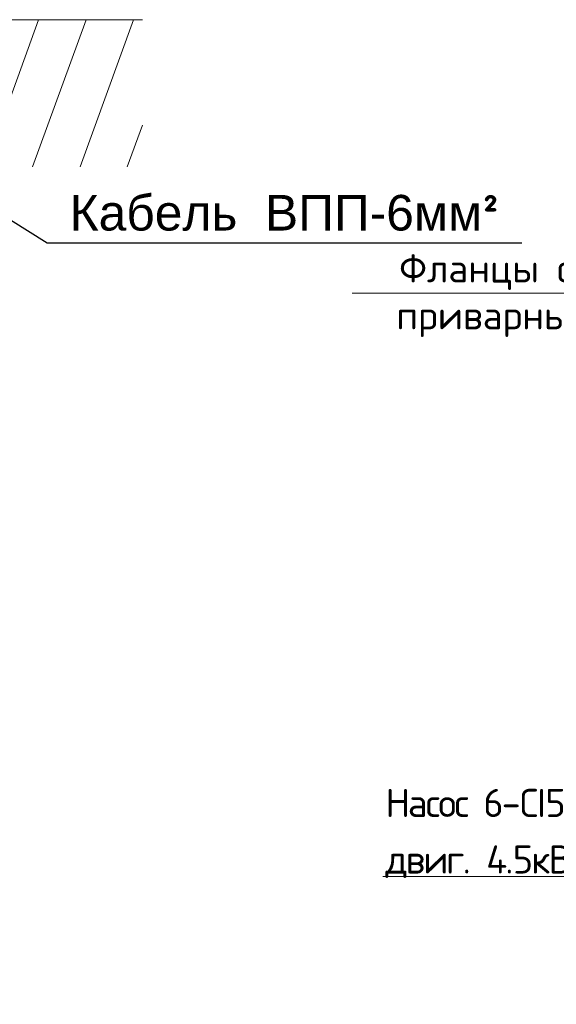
# Model space of a CAD drawing. Header units: millimetres. Extents: x -1722610 to 3896328, y -6858570 to -1329430.
# Tile 19 of 50: x 3094064 to 3098585, y -3470947 to -3462650. Entities that reach past the tile are written whole.
import ezdxf

# ---------------------------------------------------------------- set-up
doc = ezdxf.new("R2010")
doc.units = ezdxf.units.MM
doc.layers.get('0').update_dxf_attribs({"lineweight": 5})
doc.layers.add('PDF_Geometry', color=7, linetype='Continuous')
doc.styles.get("Standard").update_dxf_attribs({"font": 'arial.ttf'})

msp = doc.modelspace()

# ---------------------------------------------------------------- linework, layer by layer
for points in [[(3100393.7333, -3464954.4546), (3096865.7696, -3464954.4537)], [(3104117.2125, -3469870.1159), (3097122.2527, -3469870.1159)]]:
    msp.add_lwpolyline(points)
at = {"layer": 'PDF_Geometry', "lineweight": 9}
msp.add_lwpolyline([(3093417.9236, -3462649.7355), (3095099.2154, -3462649.7355)], dxfattribs=at)
at = {"layer": 'PDF_Geometry', "color": 33, "lineweight": 0, "true_color": 0xdda46e}
for points in [[(3093773.663, -3463890.5881), (3094222.5721, -3462649.7355)], [(3094171.7522, -3463890.5881), (3094624.8963, -3462649.7355)], [(3094574.0764, -3463890.5881), (3095022.9855, -3462649.7355)], [(3094967.9306, -3463890.5881), (3095099.2154, -3463539.0838)]]:
    msp.add_lwpolyline(points, dxfattribs=at)
at = {"layer": 'PDF_Geometry', "color": 7, "lineweight": 25}
msp.add_lwpolyline([(3098293.734, -3464534.3068), (3094294.5669, -3464534.3068), (3091986.4964, -3463085.9396)], dxfattribs=at)

# ---------------------------------------------------------------- texts
at = {"color": 7, "insert": (3094368.2221, -3464126.497), "char_height": 300, "width": 14144.909975, "attachment_point": 1}
msp.add_mtext(' Кабель  ВПП-6мм{\\fISOCPEUR|b0|i0|c204|p34;²}', dxfattribs=at)
at = {"insert": (3096898.9549, -3464626.456), "char_height": 237.2772293, "attachment_point": 1}
msp.add_mtext_dynamic_manual_height_columns('\\pxqc;{\\fISOCPEUR|b0|i0|c204|p34;\\C0;Фланцы стальные приварные \\fISOCPEUR|b0|i0|c0|p34;\\C256;%%C80\\fISOCPEUR|b0|i0|c204|p34;мм}', width=3418.682571, gutter_width=2272.1413, heights=[0], dxfattribs=at)
at = {"color": 1, "insert": (3097144.5512, -3469131.292), "char_height": 237.2772293, "attachment_point": 1}
msp.add_mtext_dynamic_manual_height_columns('\\A1;{\\fISOCPEUR|b0|i0|c204|p34;\\T0.9;\\C7;Насос 6-CI50-014-10 в комплекте с погружным эл. двиг. 4.5кВт  380В - 50Гц (Q=15 м\\H0.7x;\\S3^ ;\\H1.42857x;/час, H=75м.)\\fArial|b0|i0|c204|p34;\\P\\pxqc;\\A0;\\H1.26435x;\\T1;\\L00.0-60.0м}', width=7078.159588, gutter_width=2272.1413, heights=[0], dxfattribs=at)

doc.saveas('drawing.dxf')
